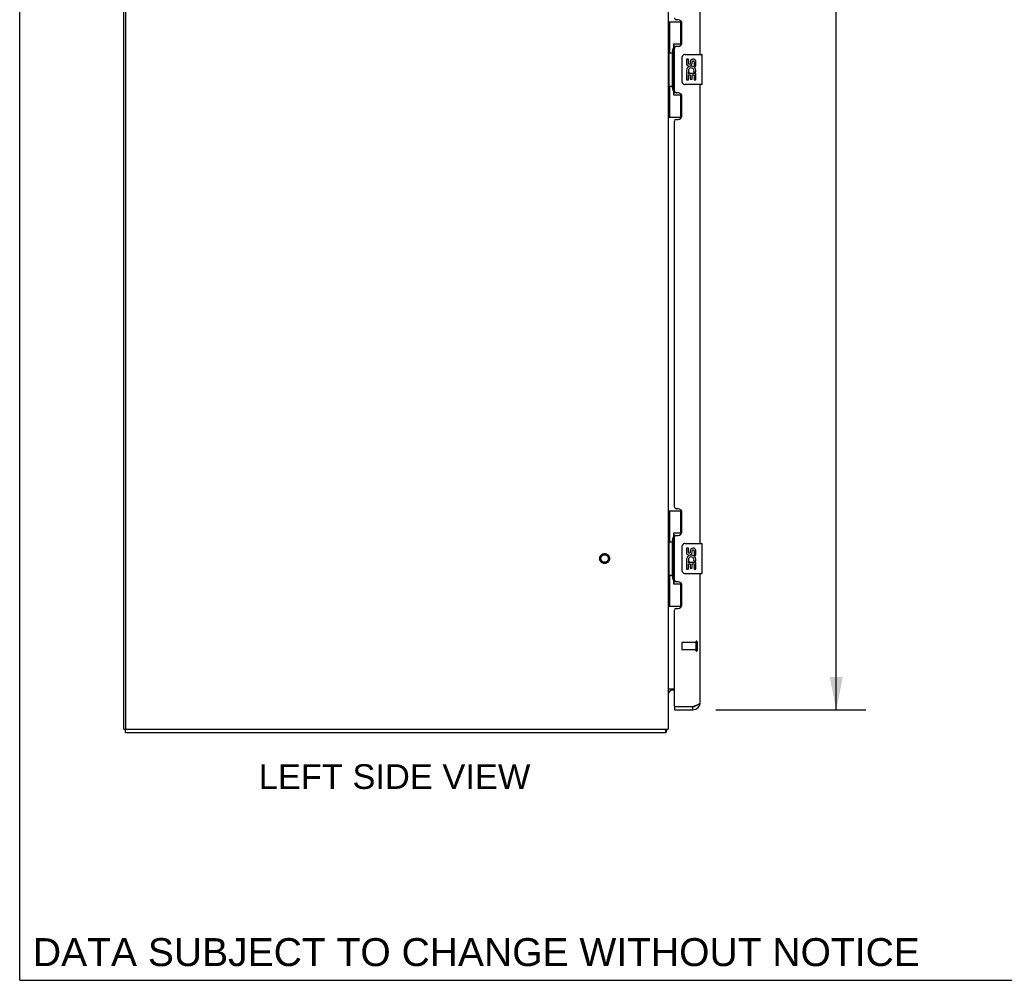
# Model space of a CAD drawing. Header units: inches. Extents: x 0 to 185, y 0 to 120.
# Tile 1 of 102: x 0 to 33, y 0 to 32. Entities that reach past the tile are written whole.
import ezdxf

# ---------------------------------------------------------------- set-up
doc = ezdxf.new("R2010")
doc.units = ezdxf.units.IN
doc.header["$LTSCALE"] = 10.163043
doc.header["$MEASUREMENT"] = 0
doc.linetypes.add('HIDDEN', pattern=[0.2, 0.1, -0.1])
doc.layers.get('0').update_dxf_attribs({"linetype": 'CONTINUOUS'})
for name, color, linetype in [('02___PRT_ALL_AXES', 7, 'CONTINUOUS'), ('DEFAULT_2', 8, 'HIDDEN'), ('DIMENSIONS', 7, 'CONTINUOUS')]:
    doc.layers.add(name, color=color, linetype=linetype)
doc.styles.get("Standard").update_dxf_attribs({"font": 'arial.ttf'})
doc.dimstyles.new('DIMSTYLE_1', dxfattribs={"dimtxt": 0.815217, "dimasz": 1.086957, "dimexe": 0.09, "dimexo": 0.07, "dimgap": 0.0375, "dimtad": 0, "dimtih": 1, "dimtoh": 1, "dimzin": 4, "dimdsep": 46, "dimtxsty": 'Standard', "dimblk": '_FILLED', "dimblk1": '_FILLED', "dimblk2": '_FILLED', "dimcen": 0.09, "dimazin": 1, "dimtfac": 1, "dimtofl": 0, "dimtmove": 0, "dimatfit": 3, "dimldrblk": '_FILLED', "dimfxl": 0, "dimtolj": 1, "dimtzin": 4, "dimarcsym": 0})

# ---------------------------------------------------------------- blocks, each defined once
blk = doc.blocks.new('_FILLED')
at = {"color": 0, "linetype": 'ByBlock'}
blk.add_solid([(0, 0), (-1, 0.2), (-1, -0.2)], dxfattribs=at)
blk = doc.blocks.new('*D20')
at = {"layer": 'DIMENSIONS', "color": 2, "linetype": 'Continuous'}
for p, q in [((23.017, 67.443), (27.977, 67.443)), ((26.999, 67.443), (26.999, 39.695)), ((26.999, 8.943), (26.999, 36.842)), ((23.017, 8.943), (27.977, 8.943))]:
    blk.add_line(p, q, dxfattribs=at)
at = {"layer": 'DIMENSIONS', "color": 2, "linetype": 'Continuous', "xscale": 1.0869565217, "yscale": 1.0869565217, "zscale": 1.0869565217}
for p, rotation in [((26.999, 67.443), 90), ((26.999, 8.943), 270)]:
    blk.add_blockref('_FILLED', p, dxfattribs=dict(at, rotation=rotation))
at = {"layer": 'DIMENSIONS', "color": 2, "linetype": 'Continuous', "insert": (26.999, 39.287), "char_height": 0.8152, "width": 4.17003, "attachment_point": 2, "line_spacing_factor": 0.9}
blk.add_mtext('58.50\\PDOORS', dxfattribs=at)

msp = doc.modelspace()

# ---------------------------------------------------------------- linework, layer by layer
at = {"color": 7, "linetype": 'Continuous'}
for p, q in [((0, 0), (0, 119.565)), ((21.444, 31.685), (21.885, 31.685)), ((21.483, 31.685), (21.483, 30.66)), ((21.848, 31.685), (21.848, 30.905)), ((21.848, 30.95), (21.621, 30.95)), ((21.621, 30.95), (21.621, 29.27)), ((21.462, 30.66), (21.584, 30.66)), ((21.462, 30.66), (21.462, 29.56)), ((21.584, 30.69), (21.584, 30.71)), ((21.584, 29.56), (21.584, 30.66)), ((22.007, 30.61), (22.547, 30.61)), ((21.907, 29.71), (21.907, 30.51)), ((22.562, 29.625), (22.562, 30.595)), ((21.462, 29.56), (21.584, 29.56)), ((21.483, 29.56), (21.483, 28.535)), ((21.584, 29.509), (21.584, 29.529)), ((21.848, 29.315), (21.848, 28.535)), ((22.547, 29.61), (22.007, 29.61)), ((21.621, 29.27), (21.848, 29.27)), ((21.444, 28.535), (21.885, 28.535)), ((21.444, 15.518), (21.885, 15.518)), ((21.483, 15.518), (21.483, 14.493)), ((21.848, 15.518), (21.848, 14.738)), ((21.848, 14.783), (21.621, 14.783)), ((21.621, 14.783), (21.621, 13.103)), ((21.462, 14.493), (21.584, 14.493)), ((21.462, 14.493), (21.462, 13.393)), ((21.584, 14.523), (21.584, 14.544)), ((21.584, 13.393), (21.584, 14.493)), ((21.907, 13.543), (21.907, 14.343)), ((22.007, 14.443), (22.547, 14.443)), ((22.562, 13.458), (22.562, 14.428)), ((21.462, 13.393), (21.584, 13.393)), ((21.483, 13.393), (21.483, 12.368)), ((21.584, 13.342), (21.584, 13.363)), ((22.547, 13.443), (22.007, 13.443)), ((21.621, 13.103), (21.848, 13.103)), ((21.848, 13.148), (21.848, 12.368)), ((21.444, 12.368), (21.885, 12.368)), ((21.451, 9.554), (21.449, 9.556)), ((21.648, 9.589), (21.587, 9.589)), ((21.648, 9.047), (21.668, 9.047)), ((21.648, 9.047), (21.648, 8.943)), ((22.256, 8.943), (22.256, 9.047)), ((3.444, 8.297), (3.497, 8.297)), ((3.496, 8.193), (3.496, 8.297)), ((3.496, 8.193), (21.367, 8.193)), ((21.367, 8.193), (21.367, 8.297)), ((21.394, 8.29), (21.384, 8.297)), ((0, 0), (184.783, 0))]:
    msp.add_line(p, q, dxfattribs=at)
at = {"color": 3, "linetype": 'Continuous'}
for p, q in [((3.444, 8.297), (3.444, 72.89)), ((3.496, 72.863), (3.496, 8.359)), ((21.444, 68.123), (21.444, 8.297)), ((22.502, 30.61), (22.502, 45.776)), ((21.768, 31.757), (21.708, 31.757)), ((21.898, 31.007), (21.898, 31.627)), ((21.648, 29.402), (21.648, 30.817)), ((21.708, 30.877), (21.768, 30.877)), ((21.768, 29.342), (21.708, 29.342)), ((22.502, 14.443), (22.502, 29.61)), ((21.898, 28.592), (21.898, 29.212)), ((21.648, 15.65), (21.648, 28.402)), ((21.708, 28.462), (21.768, 28.462)), ((21.768, 15.59), (21.708, 15.59)), ((21.898, 14.84), (21.898, 15.46)), ((21.648, 13.235), (21.648, 14.65)), ((21.708, 14.71), (21.768, 14.71)), ((22.502, 9.189), (22.502, 13.443)), ((21.768, 13.175), (21.708, 13.175)), ((21.898, 12.425), (21.898, 13.045)), ((21.648, 9.067), (21.648, 12.235)), ((21.708, 12.295), (21.768, 12.295)), ((21.444, 9.641), (21.648, 9.641)), ((21.648, 8.943), (22.256, 8.943)), ((21.668, 9.047), (22.256, 9.047)), ((22.256, 9.047), (22.285, 9.058)), ((22.285, 9.058), (22.302, 9.064)), ((22.302, 9.064), (22.314, 9.069)), ((22.314, 9.069), (22.325, 9.073)), ((22.325, 9.073), (22.336, 9.077)), ((22.336, 9.077), (22.347, 9.081)), ((22.347, 9.081), (22.358, 9.086)), ((3.497, 8.297), (21.444, 8.297))]:
    msp.add_line(p, q, dxfattribs=at)
at = {"color": 7, "linetype": 'Continuous'}
for points in [[(21.621, 30.926), (21.621, 30.922), (21.622, 30.919), (21.623, 30.915), (21.624, 30.91), (21.626, 30.906), (21.628, 30.901), (21.63, 30.895), (21.633, 30.889), (21.637, 30.883), (21.641, 30.876), (21.645, 30.868), (21.65, 30.861), (21.655, 30.852), (21.657, 30.849)], [(21.907, 30.51), (21.908, 30.516), (21.908, 30.522), (21.909, 30.528), (21.91, 30.534), (21.912, 30.54), (21.914, 30.546)], [(21.914, 29.673), (21.912, 29.679), (21.91, 29.685), (21.909, 29.691), (21.908, 29.697), (21.908, 29.703), (21.907, 29.71)], [(21.657, 29.371), (21.655, 29.367), (21.65, 29.359), (21.645, 29.351), (21.641, 29.343), (21.637, 29.337), (21.633, 29.33), (21.63, 29.324), (21.628, 29.319), (21.626, 29.313), (21.624, 29.309), (21.623, 29.304), (21.622, 29.3), (21.621, 29.297), (21.621, 29.293)], [(21.621, 14.759), (21.621, 14.756), (21.622, 14.752), (21.623, 14.748), (21.624, 14.744), (21.626, 14.739), (21.628, 14.734), (21.63, 14.728), (21.633, 14.722), (21.637, 14.716), (21.641, 14.709), (21.645, 14.702), (21.65, 14.694), (21.655, 14.685), (21.657, 14.682)], [(21.907, 14.343), (21.908, 14.349), (21.908, 14.355), (21.909, 14.362), (21.91, 14.368), (21.912, 14.373), (21.914, 14.379)], [(21.914, 13.507), (21.912, 13.512), (21.91, 13.518), (21.909, 13.524), (21.908, 13.53), (21.908, 13.537), (21.907, 13.543)], [(21.657, 13.204), (21.655, 13.2), (21.65, 13.192), (21.645, 13.184), (21.641, 13.177), (21.637, 13.17), (21.633, 13.163), (21.63, 13.157), (21.628, 13.152), (21.626, 13.147), (21.624, 13.142), (21.623, 13.138), (21.622, 13.134), (21.621, 13.13), (21.621, 13.127)], [(21.449, 9.556), (21.448, 9.558), (21.447, 9.56), (21.446, 9.561), (21.445, 9.563), (21.445, 9.564), (21.444, 9.565), (21.444, 9.566)], [(21.456, 9.549), (21.454, 9.551), (21.453, 9.553), (21.451, 9.554)], [(21.473, 9.533), (21.473, 9.533), (21.474, 9.533), (21.473, 9.534), (21.473, 9.535), (21.472, 9.535), (21.471, 9.536), (21.47, 9.537), (21.469, 9.539), (21.467, 9.54), (21.466, 9.541), (21.464, 9.543), (21.462, 9.544), (21.46, 9.546), (21.458, 9.547), (21.456, 9.549)], [(21.38, 8.229), (21.379, 8.224), (21.379, 8.219), (21.378, 8.214), (21.378, 8.211), (21.377, 8.207), (21.376, 8.204), (21.375, 8.201), (21.374, 8.199), (21.373, 8.197), (21.372, 8.195), (21.371, 8.194), (21.37, 8.193), (21.369, 8.193), (21.367, 8.193)], [(21.394, 8.29), (21.392, 8.288), (21.391, 8.285), (21.389, 8.282), (21.387, 8.278), (21.386, 8.274), (21.385, 8.269), (21.384, 8.264), (21.383, 8.259), (21.382, 8.254), (21.381, 8.249), (21.381, 8.244), (21.38, 8.239), (21.38, 8.229)]]:
    msp.add_lwpolyline(points, dxfattribs=at)
at = {"color": 3, "linetype": 'Continuous'}
msp.add_lwpolyline([(22.358, 9.086), (22.363, 9.088), (22.369, 9.09), (22.374, 9.092), (22.379, 9.094), (22.384, 9.097), (22.389, 9.099), (22.394, 9.101), (22.399, 9.103), (22.404, 9.105), (22.408, 9.107), (22.413, 9.11), (22.417, 9.112), (22.422, 9.114), (22.426, 9.116), (22.43, 9.118), (22.434, 9.12), (22.438, 9.122), (22.442, 9.125), (22.446, 9.127), (22.45, 9.129), (22.453, 9.131), (22.457, 9.133), (22.46, 9.135), (22.463, 9.138), (22.466, 9.14), (22.469, 9.142), (22.472, 9.144), (22.475, 9.146), (22.478, 9.148), (22.48, 9.151), (22.482, 9.153), (22.485, 9.155), (22.487, 9.157), (22.489, 9.159), (22.491, 9.161), (22.492, 9.164), (22.494, 9.166), (22.495, 9.168), (22.497, 9.17), (22.498, 9.172), (22.499, 9.174), (22.5, 9.176), (22.501, 9.179), (22.501, 9.181), (22.502, 9.183), (22.502, 9.185), (22.502, 9.187), (22.502, 9.189)], dxfattribs=at)
for centre, radius, start, end in [((21.708, 31.817), 0.06, 180, 270), ((21.768, 31.627), 0.13, 0, 90), ((21.768, 31.007), 0.13, 270, 360), ((21.708, 30.817), 0.06, 90, 180), ((21.708, 29.402), 0.06, 180, 270), ((21.768, 29.212), 0.13, 0, 90), ((21.708, 28.402), 0.06, 90, 180), ((21.768, 28.592), 0.13, 270, 360), ((21.708, 15.65), 0.06, 180, 270), ((21.768, 15.46), 0.13, 0, 90), ((21.708, 14.65), 0.06, 90, 180), ((21.768, 14.84), 0.13, 270, 360), ((21.708, 13.235), 0.06, 180, 270), ((21.768, 13.045), 0.13, 0, 90), ((21.768, 12.425), 0.13, 270, 360), ((21.708, 12.235), 0.06, 90, 180), ((22.256, 9.189), 0.246, 270, 360), ((21.668, 9.067), 0.02, 180, 270), ((3.559, 8.359), 0.0625, 180, 270)]:
    msp.add_arc(centre, radius, start, end, dxfattribs=at)
at = {"color": 7, "linetype": 'Continuous'}
for centre, radius, start, end in [((22.007, 30.51), 0.1, 90, 158.7946), ((22.547, 30.595), 0.015, 0, 90), ((22.007, 29.71), 0.1, 201.205, 270), ((22.547, 29.625), 0.015, 270, 360), ((22.007, 14.343), 0.1, 90, 158.7946), ((22.547, 14.428), 0.015, 0, 90), ((22.007, 13.543), 0.1, 201.205, 270), ((22.547, 13.458), 0.015, 270, 360), ((21.587, 9.446), 0.142, 90, 180), ((22.256, 9.189), 0.142, 270, 311.367), ((22.338, 9.333), 0.26, 267.3951, 270), ((21.198, 8.439), 0.246, 322.6059, 324.6695)]:
    msp.add_arc(centre, radius, start, end, dxfattribs=at)
for centre, start_param, end_param in [((21.688, 30.7), 0.699287, 1.51401), ((21.688, 30.7), -4.655602, -3.84088), ((21.688, 29.519), 0.699287, 1.51401), ((21.688, 29.519), -4.655602, -3.84088), ((21.688, 14.533), 0.699287, 1.51401), ((21.688, 14.533), -4.655602, -3.84088), ((21.688, 13.352), 0.699287, 1.51401), ((21.688, 13.352), -4.655602, -3.84088)]:
    msp.add_ellipse(centre, major_axis=(0, 0.18), ratio=0.579493, start_param=start_param, end_param=end_param, dxfattribs=at)
at = {"layer": '02___PRT_ALL_AXES', "color": 7, "linetype": 'Continuous'}
for p, q in [((22.108, 30.455), (22.045, 30.455)), ((22.045, 30.455), (22.045, 30.319)), ((22.108, 30.319), (22.108, 30.455)), ((22.173, 30.382), (22.173, 30.313)), ((22.234, 30.319), (22.234, 30.361)), ((22.296, 30.361), (22.296, 30.225)), ((22.359, 30.225), (22.359, 30.361)), ((22.063, 29.994), (22.045, 29.994)), ((22.045, 29.994), (22.045, 29.764)), ((22.098, 29.994), (22.125, 30.013)), ((22.098, 29.994), (22.359, 29.994)), ((22.289, 30.03), (22.346, 30.005)), ((22.296, 30.225), (22.359, 30.225)), ((22.359, 29.764), (22.359, 29.994)), ((22.045, 29.764), (22.108, 29.764)), ((22.108, 29.931), (22.173, 29.931)), ((22.108, 29.764), (22.108, 29.931)), ((22.173, 29.931), (22.173, 29.795)), ((22.173, 29.795), (22.234, 29.795)), ((22.234, 29.931), (22.296, 29.931)), ((22.234, 29.795), (22.234, 29.931)), ((22.296, 29.931), (22.296, 29.764)), ((22.296, 29.764), (22.359, 29.764)), ((22.108, 14.289), (22.045, 14.289)), ((22.045, 14.289), (22.045, 14.152)), ((22.108, 14.152), (22.108, 14.289)), ((22.173, 14.215), (22.173, 14.146)), ((22.234, 14.152), (22.234, 14.194)), ((22.296, 14.194), (22.296, 14.058)), ((22.296, 14.058), (22.359, 14.058)), ((22.359, 14.058), (22.359, 14.194)), ((22.063, 13.827), (22.045, 13.827)), ((22.045, 13.827), (22.045, 13.597)), ((22.098, 13.827), (22.125, 13.847)), ((22.098, 13.827), (22.359, 13.827)), ((22.108, 13.765), (22.173, 13.765)), ((22.108, 13.597), (22.108, 13.765)), ((22.173, 13.765), (22.173, 13.629)), ((22.234, 13.765), (22.296, 13.765)), ((22.234, 13.629), (22.234, 13.765)), ((22.289, 13.863), (22.346, 13.838)), ((22.296, 13.765), (22.296, 13.597)), ((22.359, 13.597), (22.359, 13.827)), ((22.045, 13.597), (22.108, 13.597)), ((22.173, 13.629), (22.234, 13.629)), ((22.296, 13.597), (22.359, 13.597))]:
    msp.add_line(p, q, dxfattribs=at)
at = {"layer": '02___PRT_ALL_AXES', "color": 8, "linetype": 'HIDDEN'}
for p, q in [((22.355, 11.171), (21.908, 11.171)), ((22.355, 11.171), (22.355, 10.923)), ((22.355, 10.923), (21.908, 10.923))]:
    msp.add_line(p, q, dxfattribs=at)
msp.add_circle((19.34, 13.943), 0.124, dxfattribs=at)
at = {"layer": '02___PRT_ALL_AXES', "color": 7, "linetype": 'Continuous'}
for centre, radius, start, end in [((22.139, 30.319), 0.0943, 180, 360), ((22.139, 30.319), 0.0314, 180, 261.2295), ((22.139, 30.324), 0.0362, 263.4285, 341.7628), ((22.265, 30.361), 0.0943, 68.6999, 167.4338), ((22.265, 30.361), 0.0314, 0, 180.0485), ((22.265, 30.361), 0.0943, 0, 68.6704), ((22.199, 30.067), 0.154, 161.4199, 206.1963), ((22.202, 30.068), 0.157, 336.5966, 161.8791), ((22.202, 30.068), 0.157, 205.737, 207.8532), ((22.202, 30.068), 0.0943, 336.5966, 215.1122), ((22.139, 14.152), 0.0943, 180, 360), ((22.202, 13.901), 0.157, 336.5966, 161.8791), ((22.139, 14.152), 0.0314, 180, 261.2295), ((22.139, 14.157), 0.0362, 263.4285, 341.7628), ((22.265, 14.194), 0.0943, 68.6999, 167.4338), ((22.265, 14.194), 0.0314, 0, 180.0485), ((22.265, 14.194), 0.0943, 0, 68.6704), ((22.199, 13.901), 0.154, 161.4199, 206.1963), ((22.202, 13.901), 0.157, 205.737, 207.8532), ((22.202, 13.901), 0.0943, 336.5966, 215.1122)]:
    msp.add_arc(centre, radius, start, end, dxfattribs=at)
at = {"layer": 'DEFAULT_2', "color": 8, "linetype": 'HIDDEN'}
for p, q in [((21.898, 11.161), (21.898, 10.933)), ((22.355, 11.189), (22.355, 10.905)), ((22.398, 11.189), (22.398, 10.905))]:
    msp.add_line(p, q, dxfattribs=at)
for radius in [0.164, 0.124]:
    msp.add_circle((19.34, 13.943), radius, dxfattribs=at)
for centre, radius, start, end in [((21.908, 11.161), 0.01, 90, 180), ((22.377, 11.189), 0.0215, 0, 180), ((21.908, 10.933), 0.01, 180, 270), ((22.377, 10.905), 0.0215, 180, 360)]:
    msp.add_arc(centre, radius, start, end, dxfattribs=at)

# ---------------------------------------------------------------- texts
at = {"layer": 'DIMENSIONS', "color": 2, "linetype": 'Continuous', "attachment_point": 2, "line_spacing_factor": 0.9}
for s, insert, char_height, width in [('LEFT SIDE VIEW', (12.394, 7.143), 0.81522, 8.96436), ('DATA SUBJECT TO CHANGE WITHOUT NOTICE', (15.1, 1.394), 0.92391, 29.26984)]:
    msp.add_mtext(s, dxfattribs=dict(at, insert=insert, char_height=char_height, width=width))

# ---------------------------------------------------------------- dimensions: what is measured, and where the dimension line sits
at = {"layer": 'DIMENSIONS', "color": 2, "linetype": 'Continuous'}
dim = msp.add_linear_dim(base=(26.999, 67.443), p1=(22.947, 8.943), p2=(22.947, 67.443), angle=90, text='<>\\PDOORS', dimstyle='DIMSTYLE_1', dxfattribs=at)
dim.commit()
dim.dimension.update_dxf_attribs({"geometry": '*D20', "text_midpoint": (26.999, 38.268), "dimtype": 160})

doc.saveas('drawing.dxf')
